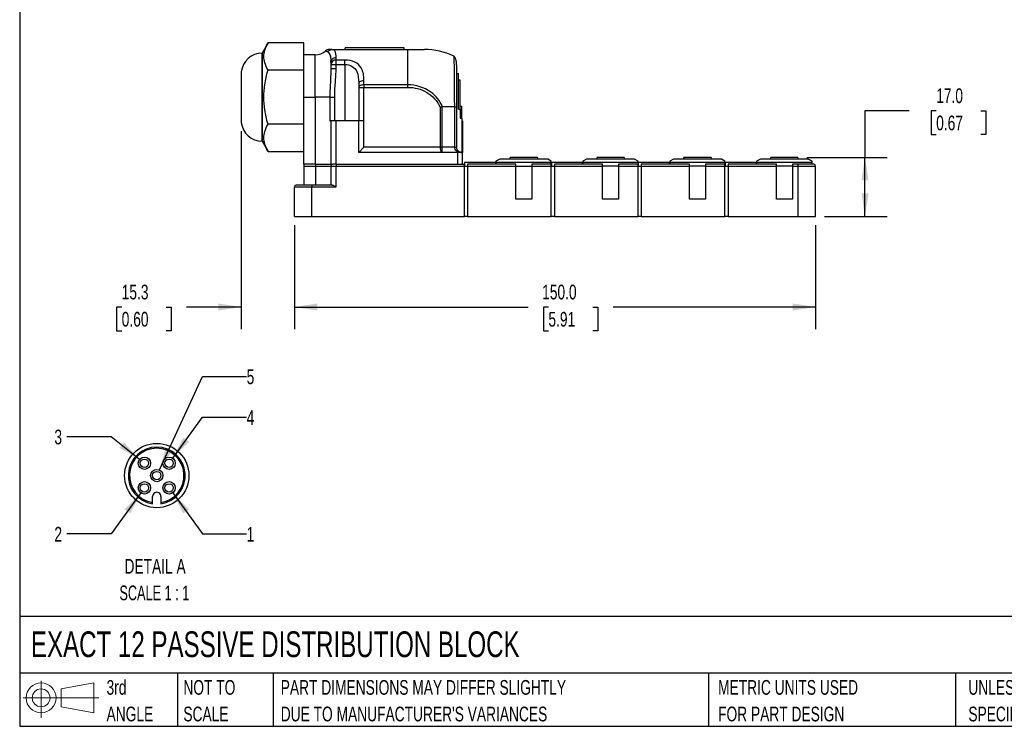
# Model space of a CAD drawing. Header units: millimetres. Extents: x 13 to 546, y 13 to 419.
# Tile 1 of 11: x 13 to 296, y 13 to 216. Entities that reach past the tile are written whole.
import ezdxf

# ---------------------------------------------------------------- set-up
doc = ezdxf.new("R2010")
doc.units = ezdxf.units.MM
doc.header["$LTSCALE"] = 2
doc.linetypes.add('SLD-Solid', pattern=[0])
doc.layers.add('DIMENSIONS', color=140, linetype='SLD-Solid', lineweight=25)
doc.layers.add('TEXT', color=140, linetype='SLD-Solid', lineweight=25)
doc.layers.add('SLD-DEFPOINTS', color=7, linetype='Continuous')
doc.styles.add('SLDTEXTSTYLE0', font='TXT', dxfattribs={"width": 0.7})
doc.styles.add('SLDTEXTSTYLE2', font='TXT', dxfattribs={"width": 0.645455})
doc.dimstyles.new('SLDDIMSTYLE0', dxfattribs={"dimtxt": 4.316016, "dimasz": 6.604, "dimexe": 0, "dimexo": 0.0625, "dimgap": 1.079004, "dimtad": 0, "dimtih": 1, "dimtoh": 1, "dimdec": 1, "dimrnd": 1e-09, "dimzin": 4, "dimdsep": 46, "dimtxsty": 'SLDTEXTSTYLE0', "dimsah": 1, "dimcen": 0.09, "dimadec": 0, "dimazin": 1, "dimtfac": 1, "dimtdec": 1, "dimtofl": 0, "dimtmove": 0, "dimatfit": 3, "dimfxl": 0, "dimfrac": 2, "dimtolj": 1, "dimtzin": 12, "dimarcsym": 0})
doc.dimstyles.new('SLDDIMSTYLE1', dxfattribs={"dimtxt": 4.316016, "dimasz": 6.604, "dimexe": 0, "dimexo": 0.0625, "dimgap": 1.079004, "dimtad": 0, "dimtih": 1, "dimtoh": 1, "dimdec": 1, "dimrnd": 1e-09, "dimzin": 12, "dimdsep": 46, "dimtxsty": 'SLDTEXTSTYLE0', "dimsah": 1, "dimcen": 0.09, "dimadec": 0, "dimazin": 3, "dimtfac": 1, "dimtdec": 1, "dimtmove": 0, "dimatfit": 0, "dimfxl": 0, "dimfrac": 2, "dimtolj": 1, "dimtzin": 12, "dimarcsym": 0})
doc.dimstyles.new('SLDDIMSTYLE6', dxfattribs={"dimtxt": 4.316016, "dimasz": 6.604, "dimexe": 0, "dimexo": 0.0625, "dimgap": 1.079004, "dimtad": 0, "dimtih": 1, "dimtoh": 1, "dimdec": 1, "dimlfac": 0.5, "dimrnd": 1e-09, "dimzin": 12, "dimdsep": 46, "dimtxsty": 'SLDTEXTSTYLE0', "dimsah": 1, "dimcen": 0, "dimadec": 0, "dimazin": 3, "dimtfac": 1, "dimtdec": 1, "dimtofl": 0, "dimtmove": 0, "dimatfit": 3, "dimfxl": 0, "dimfrac": 2, "dimtolj": 1, "dimtzin": 12, "dimarcsym": 0})

# ---------------------------------------------------------------- blocks, each defined once
blk = doc.blocks.new('Block11')
at = {"color": 7, "linetype": 'SLD-Solid', "lineweight": 18}
for p, q in [((5.18, 10.62), (5.18, 0)), ((10.96, 8.33), (20.35, 10.06)), ((20.35, 10.06), (20.35, 1.46)), ((0, 5.76), (21.75, 5.76)), ((10.96, 3.19), (10.96, 8.33)), ((10.96, 3.19), (20.35, 1.46))]:
    blk.add_line(p, q, dxfattribs=at)
for radius in [4.3, 2.57]:
    blk.add_circle((5.18, 5.76), radius, dxfattribs=at)
blk = doc.blocks.new('Block12')
at = {"layer": 'SLD-DEFPOINTS'}
blk.add_blockref('Block11', (0, 0), dxfattribs=at)
blk = doc.blocks.new('SW_NOTE_0_1')
at = {"layer": 'TEXT', "color": 0, "char_height": 4.2333, "attachment_point": 1, "style": 'SLDTEXTSTYLE0'}
for s, insert in [('UNLESS OTHERWISE', (0, 5.46)), ('SPECIFIED UNITS ARE:', (0, -2.19))]:
    blk.add_mtext(s, dxfattribs=dict(at, insert=insert))
blk = doc.blocks.new('SW_NOTE_0_2')
at = {"layer": 'TEXT', "color": 0, "char_height": 4.2333, "attachment_point": 1, "style": 'SLDTEXTSTYLE0'}
for s, insert in [('PART DIMENSIONS MAY DIFFER SLIGHTLY', (0, 5.46)), ("DUE TO MANUFACTURER'S VARIANCES", (0, -2.19))]:
    blk.add_mtext(s, dxfattribs=dict(at, insert=insert))
blk = doc.blocks.new('SW_NOTE_0_3')
at = {"layer": 'TEXT', "color": 0, "char_height": 4.233, "attachment_point": 1, "style": 'SLDTEXTSTYLE0'}
for s, insert in [('NOT TO', (0, 5.46)), ('SCALE', (0, -2.19))]:
    blk.add_mtext(s, dxfattribs=dict(at, insert=insert))
blk = doc.blocks.new('SW_NOTE_0_4')
at = {"layer": 'TEXT', "color": 0, "char_height": 4.233, "attachment_point": 1, "style": 'SLDTEXTSTYLE0'}
for s, insert in [('3rd', (0, 5.46)), ('ANGLE', (0, -2.19))]:
    blk.add_mtext(s, dxfattribs=dict(at, insert=insert))
blk = doc.blocks.new('SW_NOTE_0_5')
at = {"layer": 'TEXT', "color": 0, "char_height": 4.2333, "attachment_point": 1, "style": 'SLDTEXTSTYLE0'}
for s, insert in [('METRIC UNITS USED', (0, 5.46)), ('FOR PART DESIGN', (0, -2.19))]:
    blk.add_mtext(s, dxfattribs=dict(at, insert=insert))
blk = doc.blocks.new('_D')
at = {"layer": 'DIMENSIONS'}
for p, q in [((91.78, 156.78), (91.78, 126.93)), ((241.78, 156.78), (241.78, 126.93)), ((91.78, 133.28), (159.02, 133.28)), ((164.87, 133.28), (163.42, 133.28)), ((163.42, 133.28), (163.42, 126.42)), ((177.69, 133.28), (179.14, 133.28)), ((179.14, 133.28), (179.14, 126.42)), ((241.78, 133.28), (183.54, 133.28)), ((163.42, 126.42), (164.87, 126.42)), ((179.14, 126.42), (177.69, 126.42))]:
    blk.add_line(p, q, dxfattribs=at)
for points in [[(91.78, 133.28), (98.38, 132.26), (98.38, 134.3)], [(241.78, 133.28), (235.17, 134.3), (235.17, 132.26)]]:
    blk.add_solid(points, dxfattribs=at)
at = {"layer": 'DIMENSIONS', "char_height": 4.233, "attachment_point": 1, "style": 'SLDTEXTSTYLE0'}
for s, insert in [('150.0', (163.07, 139.7)), ('5.91', (164.87, 131.88))]:
    blk.add_mtext(s, dxfattribs=dict(at, insert=insert))
blk = doc.blocks.new('_D_1')
at = {"layer": 'DIMENSIONS'}
for p, q in [((268.69, 189.73), (255.99, 189.73)), ((255.99, 189.73), (255.99, 176.32)), ((276.48, 189.73), (275.03, 189.73)), ((275.03, 189.73), (275.03, 182.87)), ((289.3, 189.73), (290.75, 189.73)), ((290.75, 189.73), (290.75, 182.87)), ((275.03, 182.87), (276.48, 182.87)), ((290.75, 182.87), (289.3, 182.87)), ((239.23, 176.32), (262.34, 176.32)), ((255.99, 159.32), (255.99, 176.32)), ((244.32, 159.32), (262.34, 159.32))]:
    blk.add_line(p, q, dxfattribs=at)
for points in [[(255.99, 176.32), (254.98, 169.72), (257.01, 169.72)], [(255.99, 159.32), (257.01, 165.93), (254.98, 165.93)]]:
    blk.add_solid(points, dxfattribs=at)
at = {"layer": 'DIMENSIONS', "char_height": 4.233, "attachment_point": 1, "style": 'SLDTEXTSTYLE0'}
for s, insert in [('17.0', (276.48, 196.16)), ('0.67', (276.48, 188.33))]:
    blk.add_mtext(s, dxfattribs=dict(at, insert=insert))
blk = doc.blocks.new('_D_2')
at = {"layer": 'DIMENSIONS'}
for p, q in [((76.48, 183.83), (76.48, 126.93)), ((91.78, 156.78), (91.78, 126.93)), ((42.06, 133.28), (40.61, 133.28)), ((40.61, 133.28), (40.61, 126.42)), ((54.88, 133.28), (56.33, 133.28)), ((56.33, 133.28), (56.33, 126.42)), ((76.48, 133.28), (60.73, 133.28)), ((91.78, 133.28), (104.48, 133.28)), ((40.61, 126.42), (42.06, 126.42)), ((56.33, 126.42), (54.88, 126.42))]:
    blk.add_line(p, q, dxfattribs=at)
for points in [[(76.48, 133.28), (69.87, 134.3), (69.87, 132.26)], [(91.78, 133.28), (98.38, 132.26), (98.38, 134.3)]]:
    blk.add_solid(points, dxfattribs=at)
at = {"layer": 'DIMENSIONS', "char_height": 4.233, "attachment_point": 1, "style": 'SLDTEXTSTYLE0'}
for s, insert in [('15.3', (42.06, 139.7)), ('0.60', (42.06, 131.88))]:
    blk.add_mtext(s, dxfattribs=dict(at, insert=insert))
blk = doc.blocks.new('_D_17')
at = {"layer": 'DIMENSIONS'}
for p, q in [((56.73, 79.83), (65.32, 68.03)), ((65.32, 68.03), (78.02, 68.03))]:
    blk.add_line(p, q, dxfattribs=at)
blk.add_solid([(56.73, 79.83), (59.79, 73.89), (61.44, 75.09)], dxfattribs=at)
at = {"layer": 'DIMENSIONS', "insert": (78.02, 70.05), "char_height": 4.23, "attachment_point": 1, "style": 'SLDTEXTSTYLE0'}
blk.add_mtext('1', dxfattribs=at)
blk = doc.blocks.new('_D_18')
at = {"layer": 'DIMENSIONS'}
for p, q in [((47.57, 79.83), (38.99, 68.03)), ((38.99, 68.03), (26.29, 68.03))]:
    blk.add_line(p, q, dxfattribs=at)
blk.add_solid([(47.57, 79.83), (42.86, 75.09), (44.51, 73.89)], dxfattribs=at)
at = {"layer": 'DIMENSIONS', "insert": (22.69, 70.05), "char_height": 4.23, "attachment_point": 1, "style": 'SLDTEXTSTYLE0'}
blk.add_mtext('2', dxfattribs=at)
blk = doc.blocks.new('_D_19')
at = {"layer": 'DIMENSIONS'}
for p, q in [((38.99, 95.99), (26.29, 95.99)), ((47.22, 89.45), (38.99, 95.99))]:
    blk.add_line(p, q, dxfattribs=at)
blk.add_solid([(47.22, 89.45), (42.68, 94.35), (41.42, 92.76)], dxfattribs=at)
at = {"layer": 'DIMENSIONS', "insert": (22.69, 98.01), "char_height": 4.23, "attachment_point": 1, "style": 'SLDTEXTSTYLE0'}
blk.add_mtext('3', dxfattribs=at)
blk = doc.blocks.new('_D_20')
at = {"layer": 'DIMENSIONS'}
for p, q in [((56.73, 89.78), (65.32, 101.58)), ((65.32, 101.58), (78.02, 101.58))]:
    blk.add_line(p, q, dxfattribs=at)
blk.add_solid([(56.73, 89.78), (61.44, 94.52), (59.79, 95.72)], dxfattribs=at)
at = {"layer": 'DIMENSIONS', "insert": (78.02, 103.61), "char_height": 4.23, "attachment_point": 1, "style": 'SLDTEXTSTYLE0'}
blk.add_mtext('4', dxfattribs=at)
blk = doc.blocks.new('_D_21')
at = {"layer": 'DIMENSIONS'}
for p, q in [((52.9, 86.42), (65.32, 113.3)), ((65.32, 113.3), (78.02, 113.3))]:
    blk.add_line(p, q, dxfattribs=at)
blk.add_solid([(52.9, 86.42), (56.59, 91.99), (54.74, 92.84)], dxfattribs=at)
at = {"layer": 'DIMENSIONS', "insert": (78.02, 115.33), "char_height": 4.23, "attachment_point": 1, "style": 'SLDTEXTSTYLE0'}
blk.add_mtext('5', dxfattribs=at)
blk = doc.blocks.new('SW_NOTE_0_7')
at = {"layer": 'TEXT', "color": 0, "attachment_point": 2}
for s, insert, char_height, style in [('DETAIL A', (12.83, 5.46), 4.233, 'SLDTEXTSTYLE0'), ('SCALE 1 : 1', (12.62, -2.19), 4.2333, 'SLDTEXTSTYLE2')]:
    blk.add_mtext(s, dxfattribs=dict(at, insert=insert, char_height=char_height, style=style))

msp = doc.modelspace()

# ---------------------------------------------------------------- linework, layer by layer
for p, q in [((84.18, 209.22), (82.48, 206.27)), ((94.48, 209.22), (84.18, 209.22)), ((94.48, 201.42), (94.48, 209.22)), ((102.58, 207.32), (124.38, 207.32)), ((123.38, 207.82), (106.38, 207.82)), ((106.38, 207.32), (106.38, 207.82)), ((123.38, 207.32), (123.38, 207.82)), ((124.38, 197.17), (124.38, 207.32)), ((124.38, 207.32), (129.18, 207.32)), ((82.48, 206.27), (82.45, 206.27)), ((82.45, 187.3), (82.45, 206.27)), ((82.48, 206.27), (82.48, 180.97)), ((97.78, 205.82), (94.48, 205.82)), ((97.78, 193.62), (97.78, 205.82)), ((102.26, 204.28), (102.31, 203.97)), ((102.26, 204.28), (102.31, 203.97)), ((102.26, 204.21), (102.28, 203.71)), ((102.28, 203.71), (102.26, 204.21)), ((103.78, 204.29), (103.78, 205.03)), ((106.28, 204.29), (103.78, 204.29)), ((103.78, 203.02), (103.78, 204.29)), ((137.62, 205.4), (137.62, 205.4)), ((94.48, 201.42), (84.18, 201.42)), ((94.48, 185.83), (94.48, 201.42)), ((102.28, 203.71), (102.33, 203.96)), ((102.28, 203.71), (102.28, 203.02)), ((102.28, 203.02), (102.28, 201.91)), ((102.28, 203.02), (103.78, 203.02)), ((103.78, 201.91), (103.78, 203.02)), ((103.78, 203.02), (106.28, 203.02)), ((106.28, 203.02), (106.28, 186.82)), ((76.48, 200.87), (76.48, 190)), ((111.78, 197.17), (111.78, 198.43)), ((138.48, 200.43), (138.98, 200.43)), ((138.98, 190.22), (138.98, 200.43)), ((138.98, 198.64), (139.48, 198.64)), ((139.48, 190.22), (139.48, 198.64)), ((110.28, 197.61), (110.28, 196.45)), ((110.28, 196.45), (110.28, 186.82)), ((110.28, 196.45), (111.78, 196.45)), ((111.78, 197.17), (111.78, 196.45)), ((124.38, 197.17), (111.78, 197.17)), ((111.78, 186.82), (111.78, 196.45)), ((111.78, 196.45), (124.38, 196.45)), ((94.48, 193.62), (97.78, 193.62)), ((101.96, 193.62), (97.78, 193.62)), ((97.78, 193.62), (97.78, 174.32)), ((101.96, 193.62), (101.96, 186.82)), ((103.36, 186.82), (103.36, 193.62)), ((76.48, 190), (76.48, 186.37)), ((133.69, 190.76), (133.69, 179.22)), ((134.31, 179.22), (134.31, 190.88)), ((137.8, 190.89), (134.35, 190.89)), ((137.81, 190.89), (137.81, 179.22)), ((138.48, 179.22), (138.48, 190.76)), ((138.98, 190.22), (139.48, 190.22)), ((139.48, 191.03), (139.98, 191.03)), ((139.48, 190.22), (139.48, 187.59)), ((139.98, 187.59), (139.98, 191.03)), ((82.45, 180.97), (82.45, 187.3)), ((139.48, 187.59), (139.98, 187.59)), ((139.98, 187.59), (139.98, 177.72)), ((94.48, 185.83), (84.18, 185.83)), ((94.48, 185.08), (94.48, 185.83)), ((94.48, 174.32), (94.48, 185.08)), ((101.96, 186.82), (102.28, 186.82)), ((102.28, 186.82), (102.28, 174.32)), ((103.78, 186.82), (102.28, 186.82)), ((103.78, 174.32), (103.78, 186.82)), ((110.28, 186.82), (103.78, 186.82)), ((110.28, 177.72), (110.28, 186.82)), ((111.78, 186.82), (110.28, 186.82)), ((111.78, 179.22), (111.78, 186.82)), ((139.98, 186.82), (140.18, 186.82)), ((140.18, 186.82), (140.18, 177.72)), ((82.45, 180.97), (82.48, 180.97)), ((82.48, 180.97), (84.18, 178.03)), ((111.78, 179.22), (110.28, 177.72)), ((133.69, 179.22), (111.78, 179.22)), ((137.81, 179.22), (134.31, 179.22)), ((84.18, 178.03), (94.48, 178.03)), ((138.68, 177.72), (110.28, 177.72)), ((138.68, 177.72), (138.68, 174.32)), ((140.18, 177.72), (138.68, 177.72)), ((140.18, 174.32), (140.18, 177.72)), ((150.88, 175.82), (149.78, 175.19)), ((164.68, 175.82), (150.88, 175.82)), ((153.86, 176.32), (153.68, 175.82)), ((153.9, 176.32), (153.86, 176.32)), ((161.69, 176.32), (153.9, 176.32)), ((161.88, 175.82), (161.69, 176.32)), ((165.68, 175.25), (164.68, 175.82)), ((175.88, 175.82), (174.78, 175.19)), ((189.68, 175.82), (175.88, 175.82)), ((178.86, 176.32), (178.68, 175.82)), ((178.9, 176.32), (178.86, 176.32)), ((186.69, 176.32), (178.9, 176.32)), ((186.88, 175.82), (186.69, 176.32)), ((190.68, 175.25), (189.68, 175.82)), ((200.88, 175.82), (199.78, 175.19)), ((214.68, 175.82), (200.88, 175.82)), ((203.86, 176.32), (203.68, 175.82)), ((203.9, 176.32), (203.86, 176.32)), ((211.69, 176.32), (203.9, 176.32)), ((211.88, 175.82), (211.69, 176.32)), ((215.68, 175.25), (214.68, 175.82)), ((225.88, 175.82), (224.78, 175.19)), ((239.68, 175.82), (225.88, 175.82)), ((228.86, 176.32), (228.68, 175.82)), ((228.9, 176.32), (228.86, 176.32)), ((236.69, 176.32), (228.9, 176.32)), ((236.88, 175.82), (236.69, 176.32)), ((240.78, 175.19), (239.68, 175.82)), ((97.78, 174.32), (94.48, 174.32)), ((94.48, 174.32), (94.48, 173.82)), ((94.48, 173.82), (97.88, 173.82)), ((94.48, 173.82), (94.48, 168.32)), ((97.78, 174.32), (102.28, 174.32)), ((97.88, 174.32), (97.88, 173.82)), ((97.88, 173.82), (97.88, 168.32)), ((97.88, 173.82), (102.28, 173.82)), ((102.28, 174.32), (102.78, 174.32)), ((102.28, 173.82), (102.28, 168.32)), ((102.28, 173.82), (103.78, 173.82)), ((103.78, 174.32), (102.78, 174.32)), ((103.78, 174.32), (103.78, 173.82)), ((103.78, 174.32), (140.68, 174.32)), ((103.78, 167.82), (103.78, 173.82)), ((103.78, 173.82), (140.68, 173.82)), ((140.68, 173.82), (140.68, 174.32)), ((140.68, 159.32), (140.68, 173.82)), ((140.68, 173.82), (141.58, 173.82)), ((149.73, 174.82), (140.73, 174.82)), ((140.73, 174.82), (140.73, 173.82)), ((155.48, 174.32), (141.58, 174.32)), ((141.58, 174.32), (141.58, 173.82)), ((141.58, 173.82), (141.58, 159.32)), ((141.58, 173.82), (155.48, 173.82)), ((149.73, 174.32), (149.73, 174.82)), ((149.78, 174.82), (149.73, 174.82)), ((149.78, 174.9), (149.78, 174.32)), ((149.78, 174.9), (165.68, 174.9)), ((155.48, 173.82), (155.48, 174.32)), ((155.48, 164.32), (155.48, 173.82)), ((155.48, 173.82), (160.08, 173.82)), ((165.68, 174.32), (160.08, 174.32)), ((160.08, 174.32), (160.08, 173.82)), ((160.08, 173.82), (160.08, 164.32)), ((160.08, 173.82), (165.68, 173.82)), ((165.68, 174.32), (165.68, 174.9)), ((165.68, 173.82), (165.68, 174.32)), ((165.73, 174.32), (165.68, 174.32)), ((165.68, 159.32), (165.68, 173.82)), ((165.68, 173.82), (166.58, 173.82)), ((174.73, 174.82), (165.73, 174.82)), ((165.73, 174.82), (165.73, 173.82)), ((180.48, 174.32), (166.58, 174.32)), ((166.58, 174.32), (166.58, 173.82)), ((166.58, 173.82), (180.48, 173.82)), ((166.58, 173.82), (166.58, 159.32)), ((174.73, 174.32), (174.73, 174.82)), ((174.78, 174.9), (174.78, 174.32)), ((174.78, 174.9), (190.68, 174.9)), ((180.48, 173.82), (180.48, 174.32)), ((180.48, 164.32), (180.48, 173.82)), ((185.08, 173.82), (180.48, 173.82)), ((190.68, 174.32), (185.08, 174.32)), ((185.08, 174.32), (185.08, 173.82)), ((185.08, 173.82), (185.08, 164.32)), ((185.08, 173.82), (190.68, 173.82)), ((190.68, 174.32), (190.68, 174.9)), ((190.68, 173.82), (190.68, 174.32)), ((190.68, 159.32), (190.68, 173.82)), ((190.68, 173.82), (191.58, 173.82)), ((190.73, 174.82), (190.73, 173.82)), ((199.73, 174.82), (190.73, 174.82)), ((205.48, 174.32), (191.58, 174.32)), ((191.58, 174.32), (191.58, 173.82)), ((191.58, 173.82), (191.58, 159.32)), ((191.58, 173.82), (205.48, 173.82)), ((199.73, 174.32), (199.73, 174.82)), ((199.78, 174.9), (199.78, 174.32)), ((199.78, 174.9), (215.68, 174.9)), ((205.48, 173.82), (205.48, 174.32)), ((205.48, 164.32), (205.48, 173.82)), ((210.08, 173.82), (205.48, 173.82)), ((215.68, 174.32), (210.08, 174.32)), ((210.08, 174.32), (210.08, 173.82)), ((210.08, 173.82), (210.08, 164.32)), ((210.08, 173.82), (215.68, 173.82)), ((215.68, 174.32), (215.68, 174.9)), ((215.68, 173.82), (215.68, 174.32)), ((215.68, 159.32), (215.68, 173.82)), ((215.68, 173.82), (216.58, 173.82)), ((224.73, 174.82), (215.73, 174.82)), ((215.73, 174.82), (215.73, 173.82)), ((230.48, 174.32), (216.58, 174.32)), ((216.58, 174.32), (216.58, 173.82)), ((216.58, 173.82), (230.48, 173.82)), ((216.58, 173.82), (216.58, 159.32)), ((224.73, 174.32), (224.73, 174.82)), ((224.78, 174.9), (224.78, 174.32)), ((224.78, 174.9), (240.78, 174.9)), ((230.48, 173.82), (230.48, 174.32)), ((230.48, 164.32), (230.48, 173.82)), ((235.08, 173.82), (230.48, 173.82)), ((236.78, 174.32), (235.08, 174.32)), ((235.08, 174.32), (235.08, 173.82)), ((235.08, 173.82), (235.08, 164.32)), ((235.08, 173.82), (236.78, 173.82)), ((236.78, 173.82), (236.78, 174.32)), ((241.28, 174.32), (236.78, 174.32)), ((236.78, 159.32), (236.78, 173.82)), ((236.78, 173.82), (241.78, 173.82)), ((240.78, 174.32), (240.78, 174.9)), ((241.78, 159.32), (241.78, 173.82)), ((91.78, 159.32), (91.78, 167.82)), ((91.78, 167.82), (96.78, 167.82)), ((96.78, 168.32), (92.28, 168.32)), ((102.66, 168.32), (96.78, 168.32)), ((96.78, 168.32), (96.78, 167.82)), ((96.78, 159.32), (96.78, 167.82)), ((96.78, 167.82), (103.78, 167.82)), ((160.08, 164.32), (155.48, 164.32)), ((185.08, 164.32), (180.48, 164.32)), ((210.08, 164.32), (205.48, 164.32)), ((235.08, 164.32), (230.48, 164.32)), ((91.78, 159.32), (96.78, 159.32)), ((96.78, 159.32), (140.68, 159.32)), ((141.58, 159.32), (140.68, 159.32)), ((141.58, 159.32), (165.68, 159.32)), ((166.58, 159.32), (165.68, 159.32)), ((166.58, 159.32), (190.68, 159.32)), ((191.58, 159.32), (190.68, 159.32)), ((191.58, 159.32), (215.68, 159.32)), ((216.58, 159.32), (215.68, 159.32)), ((216.58, 159.32), (236.78, 159.32)), ((236.78, 159.32), (241.78, 159.32)), ((50.95, 77.06), (50.95, 78.8)), ((50.95, 76.69), (50.95, 77.06)), ((53.35, 78.8), (53.35, 77.06)), ((53.35, 77.06), (53.35, 76.69))]:
    msp.add_line(p, q)
at = {"flags": 128}
msp.add_lwpolyline([(111.78, 197.17), (111.48, 197.16), (111.2, 197.12), (110.94, 197.05), (110.72, 196.96), (110.53, 196.85), (110.39, 196.72), (110.31, 196.59), (110.28, 196.45)], dxfattribs=at)
for centre, radius in [((48.61, 88.34), 1.78), ((48.61, 88.34), 1.2), ((55.69, 88.34), 1.78), ((55.69, 88.34), 1.2), ((52.15, 84.8), 1.78), ((52.15, 84.8), 1.2), ((48.61, 81.27), 1.78), ((48.61, 81.27), 1.2), ((55.69, 81.27), 1.78), ((55.69, 81.27), 1.2)]:
    msp.add_circle(centre, radius)
for centre, radius, start, end in [((97.78, 210.32), 4.5, 270, 311.4015), ((129.18, 187.66), 19.67, 64.5496, 90), ((82.45, 200.27), 6, 90, 174.2608), ((103.67, 202.89), 1.4, 85.6169, 174.8141), ((82.45, 186.97), 6, 185.7392, 270), ((102.78, 173.82), 0.5, 90, 180), ((241.28, 173.82), 0.5, 0, 90), ((92.28, 167.82), 0.5, 90, 180), ((52.15, 84.8), 8.2, 278.415, 261.585), ((52.15, 84.8), 7.84, 278.8089, 261.1911), ((52.15, 78.8), 1.2, 359.9999, 180.0001)]:
    msp.add_arc(centre, radius, start, end)
for centre, major_axis, ratio, start_param, end_param in [((97.81, 195.53), (3.5, 11.12), 0.249889, 5.858081, 5.874894), ((137.55, 188.31), (0.27, 2.58), 0.264168, 0.009647, 0.027185)]:
    msp.add_ellipse(centre, major_axis=major_axis, ratio=ratio, start_param=start_param, end_param=end_param)
for points, knots in [([(82.97, 205.32), (82.97, 205.92), (83.06, 206.53), (83.45, 207.8), (83.74, 208.47), (84.18, 209.22)], [0, 0, 0, 0, 0.5, 0.5, 1, 1, 1, 1]), ([(100.75, 206.95), (100.75, 206.95), (100.7, 206.97), (100.91, 206.89), (101.22, 206.74), (101.38, 206.66)], [0, 0, 0, 0, 0.000345, 0.480421, 1, 1, 1, 1]), ([(101.74, 207.32), (101.56, 207.31), (101.2, 207.27), (100.9, 207.06), (100.75, 206.95)], [0, 0, 0, 0, 0.499754, 1, 1, 1, 1]), ([(102.58, 207.32), (102.43, 207.32), (102.11, 207.32), (101.78, 207.32), (101.78, 207.32), (101.78, 207.32)], [0, 0, 0, 0, 0.369852, 0.739685, 1, 1, 1, 1]), ([(103.68, 206.13), (103.65, 206.29), (103.45, 207.01), (103.03, 207.32), (102.58, 207.32)], [0.2479293, 0.2479293, 0.2479293, 0.2479293, 0.3830906, 0.8938781, 0.8938781, 0.8938781, 0.8938781]), ([(84.18, 201.42), (83.74, 202.17), (83.45, 202.84), (83.06, 204.11), (82.97, 204.72), (82.97, 205.32)], [0, 0, 0, 0, 0.5, 0.5, 1, 1, 1, 1]), ([(101.38, 206.66), (101.72, 206.48), (101.97, 206.06), (102.12, 205.41), (102.12, 205.39)], [0.3695385, 0.3695385, 0.3695385, 0.3695385, 0.880326, 0.8938781, 0.8938781, 0.8938781, 0.8938781]), ([(102.14, 205.3), (102.18, 205.08), (102.24, 204.75), (102.25, 204.33), (102.26, 204.21)], [0, 0, 0, 0, 0.703255, 1, 1, 1, 1]), ([(102.33, 203.96), (102.35, 204.05), (102.39, 204.3), (102.7, 204.66), (103.19, 204.97), (103.58, 205.01), (103.78, 205.03)], [0, 0, 0, 0, 0.142801, 0.428534, 0.714267, 1, 1, 1, 1]), ([(111.78, 198.43), (111.78, 199.8), (111.48, 201.94), (109.31, 203.9), (107.29, 204.29), (106.28, 204.29)], [0, 0, 0, 0, 0.454318, 0.757196, 1.060075, 1.060075, 1.060075, 1.060075]), ([(106.28, 203.02), (106.28, 203.27), (106.28, 203.52), (106.28, 203.96), (106.28, 204.15), (106.28, 204.29)], [0, 0, 0, 0, 0.5, 0.5, 1, 1, 1, 1]), ([(138.48, 202.4), (138.47, 202.79), (138.44, 203.59), (138.27, 204.48), (137.99, 205.14), (137.74, 205.33), (137.62, 205.42)], [0, 0, 0, 0, 0.245433, 0.494301, 0.746146, 1, 1, 1, 1]), ([(137.62, 205.4), (137.62, 205.39), (137.62, 205.37), (137.64, 205.06), (137.66, 204.61), (137.68, 204.1), (137.7, 203.43), (137.72, 202.58), (137.73, 201.56), (137.75, 200.41), (137.76, 199.13), (137.77, 197.69), (137.78, 196.14), (137.79, 194.49), (137.79, 192.74), (137.8, 191.51), (137.8, 190.89)], [0, 0, 0, 0, 0.075623, 0.176633, 0.239675, 0.304384, 0.371613, 0.441983, 0.515944, 0.582147, 0.649724, 0.720749, 0.791266, 0.858678, 0.928177, 1, 1, 1, 1]), ([(84.18, 185.83), (83.74, 187.33), (83.45, 188.67), (83.06, 191.21), (82.97, 192.42), (82.97, 194.83), (83.06, 196.04), (83.45, 198.58), (83.74, 199.92), (84.18, 201.42)], [0, 0, 0, 0, 0.25, 0.25, 0.5, 0.5, 0.75, 0.75, 1, 1, 1, 1]), ([(102.28, 201.91), (102.28, 200.8), (102.12, 198.12), (101.96, 195.27), (101.96, 193.62)], [-0.8295554, -0.8295554, -0.8295554, -0.8295554, -0.4740317, 0, 0, 0, 0]), ([(102.28, 201.91), (102.28, 201.91), (102.32, 201.91), (102.47, 201.91), (102.58, 201.91), (102.85, 201.91), (103.02, 201.91), (103.38, 201.91), (103.58, 201.91), (103.78, 201.91)], [0, 0, 0, 0, 0.25, 0.25, 0.5, 0.5, 0.75, 0.75, 1, 1, 1, 1]), ([(103.36, 193.62), (103.36, 195.01), (103.45, 196.39), (103.66, 199.15), (103.78, 200.53), (103.78, 201.91)], [0, 0, 0, 0, 0.5, 0.5, 1, 1, 1, 1]), ([(106.28, 203.02), (107.01, 203.02), (108.49, 202.66), (110.06, 200.85), (110.28, 198.88), (110.28, 197.61)], [0, 0, 0, 0, 0.302879, 0.605757, 1.060075, 1.060075, 1.060075, 1.060075]), ([(138.48, 190.76), (138.48, 191.59), (138.48, 193.24), (138.48, 195.55), (138.48, 197.64), (138.48, 199.48), (138.48, 200.99), (138.48, 201.98), (138.48, 202.37), (138.48, 202.47)], [0, 0, 0, 0, 0.15737, 0.315145, 0.47271, 0.630169, 0.787652, 0.945247, 1, 1, 1, 1]), ([(110.28, 197.61), (110.28, 197.79), (110.55, 198.22), (111.33, 198.43), (111.78, 198.43)], [0, 0, 0, 0, 0.428571, 1, 1, 1, 1]), ([(134.35, 190.89), (133.68, 192.57), (130.91, 195.94), (126.73, 197.17), (124.38, 197.17)], [-7.03455, -7.03455, -7.03455, -7.03455, -6.535823, -5.870855, -5.870855, -5.870855, -5.870855]), ([(124.38, 196.45), (126.29, 196.45), (128.23, 195.96), (130.72, 194.5), (131.48, 193.89), (132.78, 192.47), (133.32, 191.65), (133.69, 190.76)], [0, 0, 0, 0, 0.5, 0.5, 0.75, 0.75, 1, 1, 1, 1]), ([(101.96, 193.62), (102.09, 193.62), (102.5, 193.62), (103.1, 193.62), (103.36, 193.62)], [0, 0, 0, 0, 0.571429, 1, 1, 1, 1]), ([(137.81, 190.89), (137.84, 190.89), (137.9, 190.88), (137.97, 190.87), (138.04, 190.87), (138.09, 190.86), (138.16, 190.85), (138.24, 190.84), (138.33, 190.83), (138.4, 190.81), (138.44, 190.79), (138.47, 190.77), (138.48, 190.77), (138.48, 190.76)], [0, 0, 0, 0, 0.0755914, 0.1425345, 0.2008284, 0.2504692, 0.2914555, 0.4248326, 0.5425897, 0.6568879, 0.7712559, 0.8930217, 1, 1, 1, 1]), ([(84.18, 178.03), (83.74, 178.78), (83.45, 179.45), (83.06, 180.72), (82.97, 181.33), (82.97, 182.53), (83.06, 183.14), (83.45, 184.41), (83.74, 185.08), (84.18, 185.83)], [0, 0, 0, 0, 0.25, 0.25, 0.5, 0.5, 0.75, 0.75, 1, 1, 1, 1]), ([(133.69, 179.22), (133.69, 178.91), (133.76, 178.44), (134, 177.88), (134.19, 177.73), (134.31, 177.72), (134.32, 177.72), (134.32, 177.72)], [-0.4738494, -0.4738494, -0.4738494, -0.4738494, -0.2848547, -0.1903574, -0.0013627, -0.0013627, 0, 0, 0, 0]), ([(134.32, 177.72), (134.32, 177.72), (134.32, 177.72), (134.31, 177.73), (134.31, 177.88), (134.31, 178.44), (134.31, 178.91), (134.31, 179.22)], [-0.4738494, -0.4738494, -0.4738494, -0.4738494, -0.4724868, -0.4724868, -0.2834921, -0.1889947, 0, 0, 0, 0]), ([(137.81, 179.22), (137.81, 178.89), (138.08, 178.4), (138.93, 177.86), (139.56, 177.73), (139.97, 177.72), (139.97, 177.72), (139.98, 177.72)], [-0.4974177, -0.4974177, -0.4974177, -0.4974177, -0.2984506, -0.1989671, 0, 0, 0.0009293, 0.0009293, 0.0009293, 0.0009293]), ([(137.81, 179.22), (138.01, 179.22), (138.18, 179.22), (138.42, 179.22), (138.48, 179.22), (138.48, 179.22)], [0, 0, 0, 0, 0.5, 0.5, 1, 1, 1, 1]), ([(139.98, 177.72), (139.98, 177.72), (139.97, 177.72), (139.68, 177.73), (139.23, 177.86), (138.65, 178.4), (138.48, 178.89), (138.48, 179.22)], [-0.4974177, -0.4974177, -0.4974177, -0.4974177, -0.4964885, -0.4964885, -0.2975214, -0.1980378, 0.0009293, 0.0009293, 0.0009293, 0.0009293]), ([(149.78, 175.18), (149.78, 175.18), (149.78, 175.2), (149.78, 175.11), (149.78, 174.97), (149.78, 174.9)], [0, 0, 0, 0, 0.115459, 0.545669, 1, 1, 1, 1]), ([(165.68, 174.9), (165.68, 175.02), (165.68, 175.11), (165.68, 175.22), (165.68, 175.25), (165.68, 175.25)], [0, 0, 0, 0, 0.5, 0.5, 1, 1, 1, 1]), ([(174.78, 175.18), (174.78, 175.18), (174.78, 175.2), (174.78, 175.11), (174.78, 174.97), (174.78, 174.9)], [0, 0, 0, 0, 0.115459, 0.545669, 1, 1, 1, 1]), ([(190.68, 174.9), (190.68, 175.02), (190.68, 175.11), (190.68, 175.22), (190.68, 175.25), (190.68, 175.25)], [0, 0, 0, 0, 0.5, 0.5, 1, 1, 1, 1]), ([(199.78, 175.18), (199.78, 175.18), (199.78, 175.2), (199.78, 175.11), (199.78, 174.97), (199.78, 174.9)], [0, 0, 0, 0, 0.115459, 0.545669, 1, 1, 1, 1]), ([(215.68, 174.9), (215.68, 175.02), (215.68, 175.11), (215.68, 175.22), (215.68, 175.25), (215.68, 175.25)], [0, 0, 0, 0, 0.5, 0.5, 1, 1, 1, 1]), ([(224.78, 175.18), (224.78, 175.18), (224.78, 175.2), (224.78, 175.11), (224.78, 174.97), (224.78, 174.9)], [0, 0, 0, 0, 0.115459, 0.545669, 1, 1, 1, 1]), ([(102.66, 168.32), (102.74, 168.32), (102.82, 168.3), (103, 168.24), (103.09, 168.2), (103.38, 168.05), (103.58, 167.94), (103.78, 167.82)], [0, 0, 0, 0, 0.25, 0.25, 0.5, 0.5, 1, 1, 1, 1])]:
    msp.add_open_spline(points, degree=3, knots=knots)
for points in [[(101.38, 206.66), (101.65, 207.07), (102.11, 207.32), (102.58, 207.32)], [(103.7, 206.04), (103.7, 206.07), (103.69, 206.1), (103.68, 206.13)], [(103.78, 205.03), (103.78, 205.41), (103.75, 205.75), (103.7, 206.04)], [(124.38, 196.45), (124.38, 196.7), (124.38, 196.95), (124.38, 197.17)], [(133.69, 190.76), (133.91, 190.8), (134.12, 190.85), (134.31, 190.88)], [(134.31, 190.88), (134.32, 190.89), (134.34, 190.89), (134.35, 190.89)], [(133.69, 179.22), (133.9, 179.22), (134.12, 179.22), (134.31, 179.22)], [(153.9, 176.32), (153.84, 176.16), (153.78, 176), (153.72, 175.82)], [(178.9, 176.32), (178.84, 176.16), (178.78, 176), (178.72, 175.82)], [(203.9, 176.32), (203.84, 176.16), (203.78, 176), (203.72, 175.82)], [(228.9, 176.32), (228.84, 176.16), (228.78, 176), (228.72, 175.82)], [(240.78, 174.9), (240.78, 175.1), (240.78, 175.19), (240.78, 175.19)]]:
    msp.add_open_spline(points, degree=3)
at = {"layer": 'SLD-DEFPOINTS'}
msp.add_circle((52.15, 84.8), 9.25, dxfattribs=at)
at = {"layer": 'TEXT'}
for p, q in [((12.7, 419.1), (12.7, 12.7)), ((546.1, 44.25), (12.7, 44.25)), ((546.1, 27.94), (12.7, 27.94)), ((58.09, 27.94), (58.09, 12.7)), ((85.67, 27.94), (85.67, 12.7)), ((210.97, 27.94), (210.97, 12.7)), ((282, 27.94), (282, 12.7)), ((12.7, 12.7), (546.1, 12.7))]:
    msp.add_line(p, q, dxfattribs=at)

# ---------------------------------------------------------------- block references
at = {"layer": 'SLD-DEFPOINTS'}
msp.add_blockref('Block12', (13.68, 15.11), dxfattribs=at)
at = {"layer": 'TEXT'}
for name, p in [('SW_NOTE_0_7', (38.84, 55.37)), ('SW_NOTE_0_4', (37.7, 20.54)), ('SW_NOTE_0_3', (59.81, 20.54)), ('SW_NOTE_0_2', (87.83, 20.54)), ('SW_NOTE_0_5', (213.71, 20.54)), ('SW_NOTE_0_1', (285.74, 20.54))]:
    msp.add_blockref(name, p, dxfattribs=at)

# ---------------------------------------------------------------- texts
at = {"layer": 'TEXT', "insert": (15.93, 40), "char_height": 7.4083, "attachment_point": 1, "style": 'SLDTEXTSTYLE0'}
msp.add_mtext('EXACT 12 PASSIVE DISTRIBUTION BLOCK', dxfattribs=at)

# ---------------------------------------------------------------- dimensions: what is measured, and where the dimension line sits
at = {"layer": 'DIMENSIONS'}
dim = msp.add_linear_dim(base=(255.99, 176.32), p1=(241.78, 159.32), p2=(236.69, 176.32), angle=90, dimstyle='SLDDIMSTYLE0', dxfattribs=at)
dim.commit()
dim.dimension.update_dxf_attribs({"geometry": '_D_1', "text_midpoint": (255.99, 189.73), "dimtype": 160})
for base, p2, dimstyle, picture, middle in [((76.48, 133.28), (76.48, 186.37), 'SLDDIMSTYLE1', '_D_2', (48.47, 133.28)), ((241.78, 133.28), (241.78, 159.32), 'SLDDIMSTYLE0', '_D', (171.28, 133.28))]:
    dim = msp.add_linear_dim(base=base, p1=(91.78, 159.32), p2=p2, dimstyle=dimstyle, dxfattribs=at)
    dim.commit()
    dim.dimension.update_dxf_attribs({"geometry": picture, "text_midpoint": middle, "dimtype": 160})
for p1, p2, text, picture, middle in [((51.41, 83.19), (52.9, 86.42), '5', '_D_21', (79.81, 113.3)), ((54.64, 86.9), (56.73, 89.78), '4', '_D_20', (79.81, 101.58)), ((50.01, 87.24), (47.22, 89.45), '3', '_D_19', (24.49, 95.99)), ((49.66, 82.71), (47.57, 79.83), '2', '_D_18', (24.49, 68.03)), ((54.64, 82.71), (56.73, 79.83), '1', '_D_17', (79.81, 68.03))]:
    dim = msp.add_diameter_dim_2p(p1=p1, p2=p2, text=text, dimstyle='SLDDIMSTYLE6', override={"dimpost": '<>'}, dxfattribs=at)
    dim.commit()
    dim.dimension.update_dxf_attribs({"geometry": picture, "text_midpoint": middle, "dimtype": 163})

doc.saveas('drawing.dxf')
